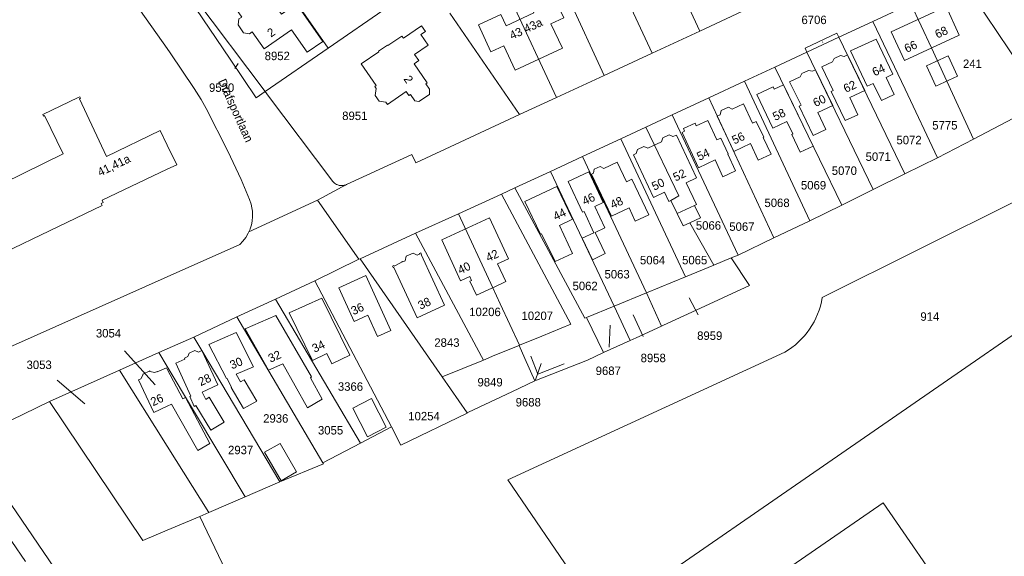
# Model space of a CAD drawing. Header units: metres. Extents: x 195864 to 198202, y 543264 to 544906.
# Tile 40 of 57: x 196969 to 197178, y 543644 to 543758. Entities that reach past the tile are written whole.
import ezdxf
from ezdxf.enums import TextEntityAlignment as Align

# ---------------------------------------------------------------- set-up
doc = ezdxf.new("R2010")
doc.units = ezdxf.units.M
doc.header["$MEASUREMENT"] = 0
for name, color, linetype, lineweight in [('Level 1', 7, 'Continuous', 0), ('Level 11', 7, 'Continuous', 0), ('Level 2', 7, 'Continuous', 0), ('Level 31', 7, 'Continuous', 0), ('Level 32', 7, 'Continuous', 0), ('Level 34', 7, 'Continuous', 0), ('Level 55', 7, 'Continuous', 0), ('Level 6', 7, 'Continuous', 0)]:
    doc.layers.add(name, color=color, linetype=linetype, lineweight=lineweight)
doc.styles.add('Style-CHAR_FAST_FONT', font='CHAR_FAST_FONT.shx')

msp = doc.modelspace()

# ---------------------------------------------------------------- linework, layer by layer
at = {"layer": 'Level 1', "color": 7, "linetype": 'Continuous', "lineweight": 0}
for p, q in [((197113.2, 543755.15), (197097.5, 543789.04)), ((197103.06, 543750.45), (197088.26, 543782.55)), ((197092.91, 543745.74), (197078.87, 543775.96)), ((197018.88, 543773.57), (197034.23, 543751.54)), ((197082.77, 543741.04), (197069.54, 543769.41)), ((197004.28, 543762.62), (197013.38, 543749.19)), ((197004.88, 543763.52), (197020.81, 543742.29)), ((197150.01, 543757.18), (197158.08, 543760.92)), ((197034.23, 543751.54), (197046.77, 543760.18)), ((197060.05, 543758.94), (197074.89, 543737.39)), ((197113.2, 543755.15), (197123.33, 543759.84)), ((197142.81, 543753.83), (197150.01, 543757.18)), ((197103.06, 543750.45), (197113.2, 543755.15)), ((197136, 543750.67), (197142.81, 543753.83)), ((197142.81, 543753.83), (197156.83, 543724.79)), ((197020.81, 543742.29), (197034.23, 543751.54)), ((197092.91, 543745.74), (197103.06, 543750.45)), ((197129.17, 543747.5), (197136, 543750.67)), ((197136, 543750.67), (197150.08, 543721.47)), ((197013.38, 543749.19), (197018.9, 543740.97)), ((197082.77, 543741.04), (197092.91, 543745.74)), ((197122.72, 543744.5), (197129.17, 543747.5)), ((197129.17, 543747.5), (197143.4, 543718.17)), ((197115.12, 543740.97), (197122.72, 543744.5)), ((197122.72, 543744.5), (197136.62, 543714.84)), ((197018.9, 543740.97), (197020.81, 543742.29)), ((197074.89, 543737.39), (197082.77, 543741.04)), ((197107.35, 543737.35), (197115.12, 543740.97)), ((197115.12, 543740.97), (197128.98, 543711.18)), ((197171.38, 543732.2), (197185.75, 543739.73)), ((197101.76, 543734.76), (197107.35, 543737.35)), ((197107.35, 543737.35), (197121.39, 543707.55)), ((197096.4, 543732.26), (197101.76, 543734.76)), ((197088.26, 543728.48), (197096.4, 543732.26)), ((197096.4, 543732.26), (197110.16, 543702.94)), ((197081.49, 543725.33), (197088.26, 543728.48)), ((197088.26, 543728.48), (197101.9, 543699.54)), ((197073.9, 543721.81), (197081.49, 543725.33)), ((197081.49, 543725.33), (197094.99, 543696.71)), ((197031.92, 543719.23), (197038.13, 543722.52)), ((197071.04, 543720.5), (197073.9, 543721.81)), ((197073.9, 543721.81), (197088.81, 543694.17)), ((197017.38, 543712.51), (197031.92, 543719.23)), ((197031.92, 543719.23), (197040.77, 543706.66)), ((197061.95, 543716.34), (197071.04, 543720.5)), ((197071.04, 543720.5), (197085.79, 543692.89)), ((197139.22, 543698.5), (197180.74, 543719.18)), ((197052.8, 543712.17), (197061.95, 543716.34)), ((197061.95, 543716.34), (197069.19, 543700.62)), ((197041, 543706.78), (197052.8, 543712.17)), ((197000, 543702.93), (197015.45, 543709.8)), ((197031.41, 543702.07), (197040.77, 543706.66)), ((197040.77, 543706.66), (197041, 543706.78)), ((197041, 543706.78), (197058.46, 543681.64)), ((197119.89, 543706.93), (197116.18, 543705.41)), ((197116.18, 543705.41), (197110.16, 543702.94)), ((197023, 543698.17), (197031.41, 543702.07)), ((197031.41, 543702.07), (197047.65, 543671.07)), ((197110.16, 543702.94), (197101.9, 543699.54)), ((197069.19, 543700.62), (197070.8, 543697.18)), ((197014.78, 543694.43), (197023, 543698.17)), ((197023, 543698.17), (197041.06, 543667.59)), ((197101.9, 543699.54), (197094.99, 543696.71)), ((197101.9, 543699.54), (197105.07, 543692.47)), ((197070.8, 543697.18), (197074.89, 543688.4)), ((197094.99, 543696.71), (197089.13, 543694.3)), ((197094.99, 543696.71), (197098.44, 543689.4)), ((197005.63, 543690.12), (197014.78, 543694.43)), ((197014.78, 543694.43), (197033.11, 543663.4)), ((197089.13, 543694.3), (197088.81, 543694.17)), ((197092.78, 543686.82), (197089.13, 543694.3)), ((197079.62, 543690.35), (197085.79, 543692.89)), ((197000, 543687.62), (197005.63, 543690.12)), ((197074.89, 543688.4), (197079.62, 543690.35)), ((196998.21, 543686.83), (197000, 543687.62)), ((197074.79, 543688.36), (197074.89, 543688.4)), ((196989.83, 543683.08), (196998.21, 543686.83)), ((196998.21, 543686.83), (197000, 543683.84)), ((197058.46, 543681.64), (197067.22, 543685.25)), ((196974.95, 543676.4), (196989.83, 543683.08)), ((196989.83, 543683.08), (197000, 543666.95)), ((197000, 543683.84), (197016.57, 543656.16)), ((197058.46, 543681.64), (197063.74, 543674.01)), ((197000, 543666.95), (197008.88, 543652.86))]:
    msp.add_line(p, q, dxfattribs=at)
at = {"layer": 'Level 1', "color": 7, "linetype": 'Continuous', "lineweight": 0, "flags": 128}
for points in [[(196964.34, 543800.55), (196965.15, 543801.04), (196966.9, 543798.34), (196969.25, 543794.92), (197000, 543751.42)], [(197150.01, 543757.18), (197156.91, 543742.77), (197163.77, 543728.21)], [(197142.81, 543753.83), (197142.38, 543754.72), (197135.59, 543751.51), (197136, 543750.67)], [(197000, 543751.42), (197000.62, 543750.54), (197005.76, 543742.95), (197007.23, 543740.58), (197008.29, 543738.68), (197012.86, 543729.61), (197015.72, 543723.63), (197017.52, 543719.34), (197017.85, 543718.38), (197018.01, 543717.59), (197018.12, 543716.9), (197018.15, 543716.32), (197018.16, 543715.74), (197018.06, 543714.76), (197017.89, 543713.95), (197017.65, 543713.15)], [(197020.81, 543742.29), (197021.56, 543741.29), (197034.78, 543723.72)], [(197038.13, 543722.52), (197052.02, 543728.95), (197052.86, 543727.13), (197074.89, 543737.39)], [(197101.76, 543734.76), (197108.78, 543720.13), (197107.07, 543719.16), (197108.4, 543716.36), (197112.1, 543718.08), (197113.35, 543715.48), (197111.08, 543714.41), (197116.18, 543705.41)], [(197034.78, 543723.72), (197035.12, 543723.26), (197035.32, 543723.04), (197035.55, 543722.84), (197035.77, 543722.69), (197036, 543722.55), (197036.28, 543722.44), (197036.59, 543722.36), (197036.88, 543722.32), (197037.14, 543722.31), (197037.41, 543722.33), (197037.65, 543722.37), (197037.87, 543722.43), (197038.13, 543722.52)], [(197015.45, 543709.8), (197016.1, 543710.51), (197016.72, 543711.31), (197017.22, 543712.17), (197017.38, 543712.51)], [(197017.38, 543712.51), (197017.61, 543713.02), (197017.65, 543713.15)], [(197052.8, 543712.17), (197066.83, 543685.98), (197067.22, 543685.25)], [(197245.02, 543698.16), (197223.13, 543683.06), (197222.1, 543684.56), (197220.87, 543683.7), (197216.89, 543684.43), (197202.08, 543705.95), (197092.57, 543630.35), (197072.4, 543659.8), (197131.28, 543686.94)], [(196951.77, 543683.55), (196952.61, 543681.84), (197000, 543702.93)], [(197005.63, 543690.12), (197007.36, 543687.27), (197023.97, 543659.35)], [(197067.22, 543685.25), (197069.66, 543686.25), (197074.79, 543688.36)], [(197074.79, 543688.36), (197076.05, 543685.56), (197078.18, 543680.81)], [(196957.55, 543668.04), (196980.58, 543634.36), (196989.79, 543624.75), (196997.13, 543613.66), (197000, 543615.72)], [(197197.05, 543589.87), (197152.17, 543654.88), (197126.63, 543637.27), (197171.18, 543572.01), (197197.05, 543589.87)], [(197006.92, 543652.02), (197018.09, 543628.73), (197010.59, 543623.34)]]:
    msp.add_lwpolyline(points, dxfattribs=at)
at = {"layer": 'Level 1', "color": 7, "linetype": 'Continuous', "lineweight": 0}
msp.add_arc((197123.27, 543700.95), 16.14, 299.7568, 351.2729, dxfattribs=at)
at = {"layer": 'Level 11', "color": 7, "linetype": 'Continuous', "lineweight": 13}
for p, q in [((197029.75, 543750.64), (197033.07, 543752.95)), ((197073.96, 543746.83), (197084, 543751.51)), ((197109.45, 543733.62), (197112.92, 543726.12)), ((197000, 543683.31), (197003.33, 543676.99)), ((197000.9, 543675.86), (197000, 543675.44))]:
    msp.add_line(p, q, dxfattribs=at)
at = {"layer": 'Level 11', "color": 7, "linetype": 'Continuous', "lineweight": 13, "flags": 128}
for points in [[(197019.53, 543765.54), (197024.28, 543758.72), (197027.48, 543760.95), (197033.07, 543752.95)], [(197073.96, 543746.83), (197071.53, 543752.03), (197068.82, 543750.76), (197066.16, 543756.46), (197070.95, 543758.7), (197072.08, 543756.29), (197077.96, 543759.03), (197076.84, 543761.44), (197081.63, 543763.68), (197084.29, 543757.98), (197081.58, 543756.71), (197084, 543751.51)], [(197013.57, 543761.37), (197015.83, 543758.12), (197015.25, 543757.72), (197015.06, 543756.46)], [(197168.37, 543754.3), (197165.57, 543760.35), (197153.93, 543754.96), (197156.72, 543748.9), (197168.37, 543754.3)], [(197015.06, 543756.46), (197016.24, 543754.79), (197017.49, 543754.57)], [(197055.77, 543742.77), (197054.98, 543743.92), (197055.28, 543744.13), (197052.47, 543748.22), (197053.48, 543748.91), (197052.6, 543750.19), (197055.49, 543752.17), (197053.95, 543754.41), (197054.88, 543755.05), (197054.04, 543756.24), (197050.21, 543753.64), (197049.9, 543754.09), (197046.93, 543752.08), (197046.86, 543752.17), (197044.95, 543750.86), (197045.01, 543750.77), (197041.23, 543748.17), (197044.41, 543743.56), (197044.13, 543743.37), (197044.44, 543742.93), (197044.21, 543741.49), (197045.08, 543740.24), (197046.46, 543740.03), (197046.8, 543739.54), (197050.83, 543742.28), (197051.4, 543741.45), (197051.7, 543741.66), (197052.63, 543740.3), (197053.49, 543740.15), (197055.75, 543741.7), (197055.77, 543742.77)], [(197020.59, 543751.36), (197018.08, 543754.98), (197017.49, 543754.57)], [(197020.59, 543751.36), (197026.44, 543755.42), (197029.75, 543750.64)], [(197154.56, 543741.67), (197152.85, 543745.29), (197154.29, 543745.96), (197150.69, 543753.45), (197145.23, 543750.92), (197148.8, 543743.42), (197150.1, 543744.04), (197151.84, 543740.4), (197154.56, 543741.67)], [(197148.28, 543742.5), (197145.11, 543741.01), (197146.82, 543737.38), (197144.09, 543736.12), (197141.13, 543742.28), (197141.57, 543742.49), (197139.19, 543747.54), (197141.43, 543748.61), (197141.79, 543749.32), (197143.16, 543749.96), (197143.92, 543749.76), (197144.62, 543750.08), (197148.28, 543742.5)], [(197168.02, 543745.6), (197166, 543749.87), (197161.4, 543747.74), (197163.41, 543743.47), (197168.02, 543745.6)], [(197141.47, 543739.33), (197138.32, 543737.83), (197140.04, 543734.23), (197137.29, 543732.98), (197134.32, 543739.16), (197134.77, 543739.39), (197132.32, 543744.37), (197134.56, 543745.41), (197134.94, 543746.15), (197136.31, 543746.78), (197137.17, 543746.62), (197137.81, 543746.92), (197141.47, 543739.33)], [(197137.34, 543730.66), (197131.02, 543743.69), (197129.05, 543742.77), (197128.81, 543743.3), (197125.32, 543741.68), (197128.76, 543734.49), (197131.72, 543735.91), (197132.97, 543733.29), (197132.77, 543733.19), (197134.59, 543729.39), (197137.34, 543730.66)], [(196987.13, 543728.49), (196981.34, 543740.78), (196981.55, 543740.88), (196981.41, 543741.18), (196981.08, 543741.02), (196973.55, 543737.39), (196973.7, 543737.09), (196973.89, 543737.19), (196977.88, 543729.06), (196947.99, 543714.42), (196950.2, 543709.85), (196951.26, 543707.67), (196951.58, 543707.01), (196951.73, 543707.09)], [(197128.36, 543728.99), (197125.62, 543727.7), (197123.97, 543731.25), (197120.42, 543729.59), (197116.93, 543737.09), (197117.55, 543737.38), (197117.73, 543738.25), (197119.34, 543739), (197120.09, 543738.57), (197122.5, 543739.7), (197124.42, 543735.57), (197125.23, 543735.94), (197126.8, 543732.59), (197126.7, 543732.55), (197128.36, 543728.99)], [(197109.45, 543733.62), (197110, 543733.88), (197109.74, 543734.42), (197112.23, 543735.58), (197112.48, 543735.02), (197114.96, 543736.16), (197116.87, 543732.02), (197117.7, 543732.4), (197119.26, 543729.06), (197119.17, 543729.02), (197120.83, 543725.44), (197118.12, 543724.16), (197116.46, 543727.76), (197112.92, 543726.12)], [(197000, 543730.92), (196998.52, 543733.99), (196987.13, 543728.49)], [(197113.35, 543715.48), (197111.08, 543714.41), (197109.66, 543713.74), (197107.07, 543719.16), (197106.65, 543718.96), (197105.72, 543720.91), (197103.35, 543719.78), (197099.1, 543728.87), (197099.7, 543729.15), (197099.96, 543730.01), (197101.32, 543730.63), (197102.14, 543730.26), (197105.05, 543731.59), (197105.33, 543732.47), (197106.69, 543733.09), (197107.52, 543732.72), (197108.26, 543733.06), (197112.53, 543723.99), (197110.3, 543722.92), (197112.52, 543718.29), (197112.1, 543718.08), (197113.35, 543715.48)], [(197000, 543725.79), (197002.02, 543726.74), (197000, 543730.92)], [(197102.36, 543716.11), (197099.48, 543714.76), (197098.19, 543717.56), (197094.46, 543715.84), (197090.21, 543724.77), (197090.6, 543724.95), (197090.77, 543725.81), (197092.07, 543726.4), (197092.8, 543725.96), (197095.67, 543727.31), (197097.64, 543723.13), (197098.79, 543723.67), (197102.36, 543716.11)], [(196951.51, 543707.55), (196953.68, 543703.03), (196954.09, 543703.23), (196954.3, 543702.79), (196969.24, 543709.95), (196971.27, 543710.93), (196986.2, 543718.08), (196985.99, 543718.52), (196986.39, 543718.71), (196986.14, 543719.24), (197000, 543725.79)], [(197093.08, 543707.86), (197090.98, 543712.37), (197093.01, 543713.32), (197090.9, 543717.87), (197092.71, 543718.71), (197089.62, 543725.23), (197085.25, 543723.21), (197088.3, 543716.65), (197088.61, 543716.8), (197090.72, 543712.27), (197088.22, 543711.11), (197090.38, 543706.53), (197093.08, 543707.86)], [(197086.17, 543707.9), (197083.36, 543713.83), (197086.15, 543715.15), (197082.85, 543722.09), (197076.05, 543718.94), (197079.36, 543711.98), (197079.59, 543712.09), (197082.45, 543706.17), (197086.17, 543707.9)], [(197058.35, 543710.8), (197062.38, 543702.06), (197064.32, 543702.98), (197064.71, 543702.16), (197064.32, 543701.98), (197065.73, 543699.02), (197068.99, 543700.52), (197069.19, 543700.62), (197071.99, 543701.91), (197070.24, 543705.67), (197072.52, 543706.73), (197068.52, 543715.45), (197058.37, 543710.76)], [(197058.95, 543696.91), (197053.97, 543707.64), (197054.08, 543707.69), (197053.92, 543708.01), (197053.61, 543707.85), (197053.66, 543707.76), (197053.13, 543707.51), (197052.26, 543707.97), (197050.78, 543707.28), (197050.57, 543706.31), (197050.07, 543706.08), (197050.03, 543706.17), (197049.73, 543706.03), (197049.77, 543705.94), (197048.25, 543705.22), (197048.21, 543705.31), (197047.92, 543705.17), (197048.07, 543704.88), (197048.16, 543704.93), (197053.17, 543694.23), (197058.95, 543696.91)], [(197047.51, 543691.51), (197042.19, 543703.19), (197036.46, 543700.59), (197039.72, 543693.43), (197042.62, 543694.76), (197044.7, 543690.23), (197047.51, 543691.51)], [(197038.84, 543686.3), (197032.9, 543698.36), (197025.96, 543695.27), (197030.88, 543685.15), (197033.91, 543686.63), (197034.99, 543684.43), (197038.84, 543686.3)], [(197032.96, 543676.94), (197030.48, 543681.49), (197030.7, 543681.65), (197023.1, 543694.74), (197016.57, 543691.84), (197021.55, 543683.11), (197024.58, 543684.46), (197029.8, 543675.07), (197032.96, 543676.94)], [(197019.02, 543676.51), (197016.34, 543681.02), (197015.61, 543680.62), (197014.66, 543682.27), (197018.31, 543683.79), (197014.64, 543691.07), (197008.84, 543688.54), (197012.59, 543681.33), (197012.69, 543681.38), (197013.69, 543679.46), (197013.6, 543679.4), (197016.24, 543674.91), (197019.02, 543676.51)], [(197012.13, 543672.04), (197009.26, 543670.32), (197006.08, 543675.59), (197005.74, 543675.37), (197004.81, 543677.49), (197005, 543677.58), (197001.8, 543684.57), (197003.77, 543685.44), (197003.68, 543685.65), (197004.39, 543685.96), (197004.68, 543686.73), (197005.9, 543687.26), (197006.63, 543686.95), (197007.36, 543687.27), (197010.76, 543680), (197007.45, 543678.43), (197008.19, 543676.87), (197008.93, 543677.34), (197012.13, 543672.04)], [(197077.33, 543686.07), (197078.81, 543682.26), (197084.41, 543684.43)], [(197000, 543675.44), (196997.17, 543674.1), (196993.9, 543681.05), (196994.38, 543681.27), (196994.88, 543682.18), (196994.84, 543682.27), (196996.3, 543682.92), (196996.34, 543682.83), (196997.35, 543682.58), (196997.86, 543682.81), (196997.9, 543682.71), (196999.85, 543683.59), (197000, 543683.31)], [(197000.9, 543675.86), (197006.48, 543666.01), (197009.09, 543667.48), (197003.92, 543677.3), (197003.33, 543676.99)], [(197046.56, 543671), (197043.44, 543677.08), (197039.46, 543675.05), (197042.55, 543668.95), (197046.56, 543671)], [(197027.51, 543661.49), (197024.23, 543659.56), (197020.69, 543665.63), (197023.99, 543667.54), (197027.51, 543661.49)]]:
    msp.add_lwpolyline(points, dxfattribs=at)
at = {"layer": 'Level 31', "color": 7, "linetype": 'Continuous', "lineweight": 0}
for p, q in [((197139.31, 543752.89), (197139.39, 543752.72)), ((197014.4, 543747.23), (197015.11, 543748.26)), ((197112.9, 543694.83), (197110.93, 543698.47)), ((197101.2, 543690.22), (197099.07, 543694.85)), ((197093.96, 543687.95), (197094.2, 543692.66)), ((196990.91, 543687.21), (196997.42, 543679.94)), ((197078.3, 543681.01), (197079.48, 543684.48)), ((196976.61, 543680.99), (196982.52, 543675.97))]:
    msp.add_line(p, q, dxfattribs=at)
at = {"layer": 'Level 55', "color": 7, "linetype": 'Continuous', "lineweight": 0}
for p, q in [((197171.38, 543732.2), (197185.75, 543739.73)), ((197139.22, 543698.5), (197180.74, 543719.18))]:
    msp.add_line(p, q, dxfattribs=at)
at = {"layer": 'Level 55', "color": 7, "linetype": 'Continuous', "lineweight": 13}
for p, q in [((197163.77, 543728.21), (197171.38, 543732.2)), ((197156.83, 543724.79), (197163.77, 543728.21)), ((197150.08, 543721.47), (197156.83, 543724.79)), ((197143.4, 543718.17), (197150.08, 543721.47)), ((197136.62, 543714.84), (197143.4, 543718.17)), ((197128.98, 543711.18), (197136.62, 543714.84)), ((197121.39, 543707.55), (197128.98, 543711.18)), ((197120.46, 543707.17), (197119.89, 543706.93)), ((197119.89, 543706.93), (197123.82, 543701.09)), ((197120.46, 543707.17), (197121.39, 543707.55)), ((197099.67, 543689.95), (197105.07, 543692.47)), ((197105.07, 543692.47), (197105.49, 543692.66)), ((197092.78, 543686.82), (197098.44, 543689.4)), ((197098.44, 543689.4), (197099.67, 543689.95)), ((197049.7, 543667.16), (197063.76, 543673.97)), ((197063.74, 543674.01), (197063.76, 543673.97)), ((197047.65, 543671.07), (197041.06, 543667.59)), ((197049.7, 543667.16), (197047.65, 543671.07)), ((197033.11, 543663.4), (197041.06, 543667.59)), ((197016.57, 543656.16), (197023.97, 543659.35)), ((197008.88, 543652.86), (197016.57, 543656.16)), ((197006.92, 543652.02), (197008.88, 543652.86))]:
    msp.add_line(p, q, dxfattribs=at)
at = {"layer": 'Level 55', "color": 7, "linetype": 'Continuous', "lineweight": 0, "flags": 128}
for points in [[(197245.02, 543698.16), (197223.13, 543683.06), (197222.1, 543684.56), (197220.87, 543683.7), (197216.89, 543684.43), (197202.08, 543705.95), (197092.57, 543630.35), (197072.4, 543659.8), (197131.28, 543686.94)], [(197197.05, 543589.87), (197152.17, 543654.88), (197126.63, 543637.27), (197171.18, 543572.01), (197197.05, 543589.87)], [(197006.92, 543652.02), (197018.09, 543628.73), (197010.59, 543623.34)]]:
    msp.add_lwpolyline(points, dxfattribs=at)
at = {"layer": 'Level 55', "color": 7, "linetype": 'Continuous', "lineweight": 13, "flags": 128}
for points in [[(197105.49, 543692.66), (197112.47, 543695.84), (197123.82, 543701.09)], [(197078.18, 543680.81), (197089.34, 543685.25), (197092.78, 543686.82)], [(197078.18, 543680.81), (197073.24, 543678.48), (197064.05, 543674.16), (197063.74, 543674.01)], [(197023.97, 543659.35), (197033.24, 543663.19), (197033.11, 543663.4)]]:
    msp.add_lwpolyline(points, dxfattribs=at)
at = {"layer": 'Level 55', "color": 7, "linetype": 'Continuous', "lineweight": 0}
msp.add_arc((197123.27, 543700.95), 16.14, 299.7568, 351.2729, dxfattribs=at)
at = {"layer": 'Level 6', "color": 7, "linetype": 'Continuous', "lineweight": 13}
for p, q in [((197163.77, 543728.21), (197171.38, 543732.2)), ((197156.83, 543724.79), (197163.77, 543728.21)), ((197150.08, 543721.47), (197156.83, 543724.79)), ((197143.4, 543718.17), (197150.08, 543721.47)), ((197136.62, 543714.84), (197143.4, 543718.17)), ((197128.98, 543711.18), (197136.62, 543714.84)), ((197121.39, 543707.55), (197128.98, 543711.18)), ((197120.46, 543707.17), (197119.89, 543706.93)), ((197119.89, 543706.93), (197123.82, 543701.09)), ((197120.46, 543707.17), (197121.39, 543707.55)), ((197099.67, 543689.95), (197105.07, 543692.47)), ((197105.07, 543692.47), (197105.49, 543692.66)), ((197092.78, 543686.82), (197098.44, 543689.4)), ((197098.44, 543689.4), (197099.67, 543689.95)), ((196957.55, 543668.04), (196974.95, 543676.4)), ((197049.7, 543667.16), (197063.76, 543673.97)), ((197063.74, 543674.01), (197063.76, 543673.97)), ((197047.65, 543671.07), (197041.06, 543667.59)), ((197049.7, 543667.16), (197047.65, 543671.07)), ((197033.11, 543663.4), (197041.06, 543667.59)), ((196953.56, 543666.12), (196969.86, 543642.46)), ((197016.57, 543656.16), (197023.97, 543659.35)), ((197008.88, 543652.86), (197016.57, 543656.16)), ((197000, 543649.07), (197006.92, 543652.02)), ((197006.92, 543652.02), (197008.88, 543652.86))]:
    msp.add_line(p, q, dxfattribs=at)
at = {"layer": 'Level 6', "color": 7, "linetype": 'Continuous', "lineweight": 13, "flags": 128}
for points in [[(197169.05, 543766), (197186.46, 543740.1), (197185.75, 543739.73)], [(197158.08, 543760.92), (197162.44, 543751.56), (197171.38, 543732.2)], [(197105.49, 543692.66), (197112.47, 543695.84), (197123.82, 543701.09)], [(197078.18, 543680.81), (197089.34, 543685.25), (197092.78, 543686.82)], [(197078.18, 543680.81), (197073.24, 543678.48), (197064.05, 543674.16), (197063.74, 543674.01)], [(196974.95, 543676.4), (196994.84, 543646.86), (197000, 543649.07)], [(197023.97, 543659.35), (197033.24, 543663.19), (197033.11, 543663.4)]]:
    msp.add_lwpolyline(points, dxfattribs=at)

# ---------------------------------------------------------------- texts
at = {"layer": 'Level 2', "color": 7, "linetype": 'Continuous', "lineweight": 13, "style": 'Style-CHAR_FAST_FONT'}
for s, p in [('6706', (197137.51, 543757.53)), ('8952', (197023.4, 543749.87)), ('241', (197171.17, 543748.2)), ('9520', (197011.57, 543743.13)), ('8951', (197039.88, 543737.14)), ('5775', (197165.32, 543735.13)), ('5072', (197157.7, 543731.99)), ('5071', (197151.15, 543728.46)), ('5070', (197143.95, 543725.49)), ('5069', (197137.4, 543722.39)), ('5068', (197129.64, 543718.65)), ('5066', (197115.06, 543713.84)), ('5067', (197122.17, 543713.6)), ('5064', (197103.18, 543706.47)), ('5065', (197112.13, 543706.48)), ('5063', (197095.64, 543703.48)), ('5062', (197088.84, 543700.99)), ('10206', (197067.56, 543695.47)), ('10207', (197078.67, 543694.64)), ('3054', (196987.52, 543690.94)), ('8959', (197115.33, 543690.42)), ('2843', (197059.46, 543688.95)), ('3053', (196972.78, 543684.23)), ('8958', (197103.32, 543685.68)), ('9687', (197093.76, 543682.96)), ('9849', (197068.64, 543680.53)), ('3366', (197038.96, 543679.61)), ('9688', (197076.75, 543676.28)), ('2936', (197023.08, 543672.83)), ('10254', (197054.6, 543673.32)), ('3055', (197034.73, 543670.32)), ('2937', (197015.61, 543666.13))]:
    msp.add_text(s, height=1.8, rotation=0, dxfattribs=at).set_placement(p, align=Align.MIDDLE_CENTER)
msp.add_text('914', height=1.8, dxfattribs=at).set_placement((197162.12, 543694.49), align=Align.MIDDLE_CENTER)
at = {"layer": 'Level 32', "color": 7, "linetype": 'Continuous', "lineweight": 13, "style": 'Style-CHAR_FAST_FONT'}
for s, rotation, p in [('43a', 25.0273, (197076.34, 543754.69)), ('2', 34.7387, (197022.05, 543753.74)), ('43', 25.0273, (197073.3, 543753.27)), ('68', 24.8992, (197163.73, 543753.53)), ('66', 24.8992, (197157.21, 543750.5)), ('64', 25.2072, (197150.39, 543745.51)), ('2', 304.4849, (197050.17, 543744.94)), ('62', 25.2072, (197144.28, 543742)), ('60', 25.5914, (197137.82, 543738.97)), ('58', 25.5398, (197129.24, 543736.03)), ('56', 24.9754, (197120.57, 543731.04)), ('54', 24.8232, (197113.1, 543727.55)), ('41,41a', 25.7961, (196985.74, 543724.21)), ('52', 25.6679, (197108.07, 543723.15)), ('50', 25.5398, (197103.53, 543721.21)), ('46', 24.8992, (197088.73, 543718.09)), ('48', 24.8232, (197094.69, 543717.32)), ('44', 25.4116, (197082.57, 543714.84)), ('42', 24.9754, (197068.25, 543706.07)), ('40', 25.4116, (197062.29, 543703.43)), ('38', 24.8992, (197053.82, 543695.91)), ('36', 24.6431, (197039.59, 543694.75)), ('34', 26.0524, (197031.33, 543686.76)), ('32', 24.0032, (197021.96, 543684.66)), ('30', 22.589, (197013.77, 543683.25)), ('28', 25.4116, (197007.13, 543679.66)), ('26', 25.2072, (196996.99, 543675.4))]:
    msp.add_text(s, height=1.8, rotation=rotation, dxfattribs=at).set_placement(p)
at = {"layer": 'Level 34', "color": 7, "linetype": 'Continuous', "lineweight": 13, "style": 'Style-CHAR_FAST_FONT'}
msp.add_text('Drafsportlaan', height=1.8, rotation=294.387, dxfattribs=at).set_placement((197010.77, 543744.49))

doc.saveas('drawing.dxf')
